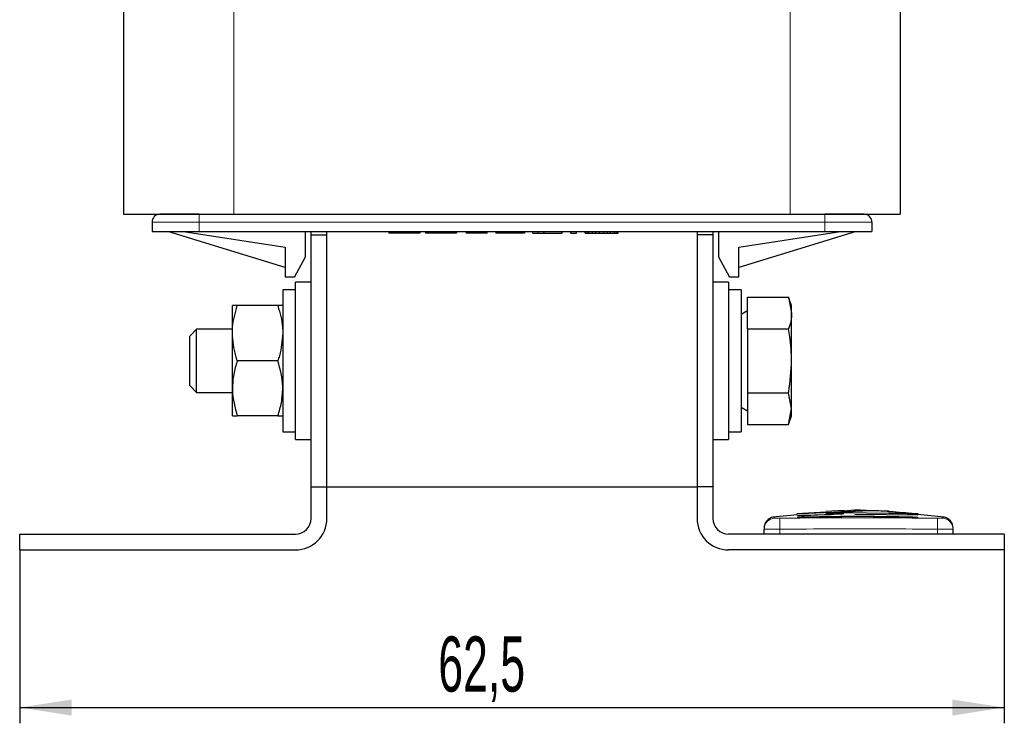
# Model space of a CAD drawing. Header units: millimetres. Extents: x 5 to 418, y 2 to 292.
# Tile 13 of 28: x 155 to 218, y 130 to 175. Entities that reach past the tile are written whole.
import ezdxf

# ---------------------------------------------------------------- set-up
doc = ezdxf.new("R2010")
doc.units = ezdxf.units.MM
doc.layers.add('SLD-0', color=7, linetype='Continuous')
doc.styles.add('SLDTEXTSTYLE0', font='TXT', dxfattribs={"width": 0.605})
doc.dimstyles.new('SLDDIMSTYLE0', dxfattribs={"dimtxt": 3.5, "dimasz": 3.302, "dimexe": 0, "dimexo": 0.0625, "dimgap": 0.875, "dimtad": 1, "dimrnd": 1e-09, "dimzin": 12, "dimdsep": 46, "dimtxsty": 'SLDTEXTSTYLE0', "dimsah": 1, "dimcen": 0.09, "dimadec": 0, "dimazin": 3, "dimtfac": 1, "dimtofl": 0, "dimtmove": 0, "dimatfit": 3, "dimfxl": 1, "dimfrac": 2, "dimtolj": 1, "dimtzin": 12, "dimarcsym": 0})

# ---------------------------------------------------------------- blocks, each defined once
blk = doc.blocks.new('_D_2')
at = {"layer": 'SLD-0'}
for p, q in [((155.183, 141.323), (155.183, 130.323)), ((217.683, 141.323), (217.683, 130.323)), ((155.183, 131.323), (217.683, 131.323))]:
    blk.add_line(p, q, dxfattribs=at)
for points in [[(155.183, 131.323), (158.485, 130.815), (158.485, 131.831)], [(217.683, 131.323), (214.381, 131.831), (214.381, 130.815)]]:
    blk.add_solid(points, dxfattribs=at)
at = {"layer": 'SLD-0', "insert": (181.754, 135.835), "char_height": 3.5, "attachment_point": 1, "style": 'SLDTEXTSTYLE0'}
blk.add_mtext('62,5', dxfattribs=at)

msp = doc.modelspace()

# ---------------------------------------------------------------- linework, layer by layer
at = {"color": 7, "linetype": 'Continuous', "lineweight": 25}
for p, q in [((161.783, 208.023), (161.783, 162.623)), ((211.083, 208.023), (211.083, 162.623)), ((161.783, 162.623), (168.783, 162.623)), ((168.783, 162.623), (204.083, 162.623)), ((204.083, 162.623), (211.083, 162.623)), ((163.583, 162.123), (163.583, 161.523)), ((209.283, 162.123), (209.283, 161.523)), ((163.583, 161.523), (166.583, 161.523)), ((172.033, 159.238), (164.583, 161.523)), ((165.583, 161.523), (172.033, 160.531)), ((166.583, 161.523), (206.283, 161.523)), ((173.333, 159.923), (173.333, 161.523)), ((173.683, 161.323), (173.683, 161.523)), ((173.683, 161.323), (174.683, 161.323)), ((173.683, 145.323), (173.683, 161.323)), ((174.683, 161.323), (174.683, 161.523)), ((174.683, 145.323), (174.683, 161.323)), ((178.614, 161.523), (178.614, 161.423)), ((180.574, 161.523), (180.574, 161.423)), ((180.946, 161.523), (180.946, 161.423)), ((182.906, 161.423), (180.946, 161.423)), ((182.906, 161.523), (182.906, 161.423)), ((183.514, 161.523), (183.514, 161.423)), ((184.526, 161.423), (183.514, 161.423)), ((184.526, 161.523), (184.526, 161.423)), ((184.864, 161.423), (184.526, 161.423)), ((184.864, 161.423), (184.864, 161.523)), ((185.404, 161.523), (185.404, 161.423)), ((185.471, 161.423), (185.404, 161.423)), ((185.471, 161.523), (185.471, 161.423)), ((185.573, 161.423), (185.471, 161.423)), ((185.573, 161.523), (185.573, 161.423)), ((185.741, 161.423), (185.573, 161.423)), ((185.741, 161.523), (185.741, 161.423)), ((185.944, 161.423), (185.741, 161.423)), ((185.944, 161.523), (185.944, 161.423)), ((186.214, 161.423), (185.944, 161.423)), ((186.214, 161.523), (186.214, 161.423)), ((186.416, 161.423), (186.214, 161.423)), ((186.416, 161.523), (186.416, 161.423)), ((186.686, 161.423), (186.416, 161.423)), ((186.686, 161.523), (186.686, 161.423)), ((186.889, 161.423), (186.686, 161.423)), ((186.889, 161.523), (186.889, 161.423)), ((187.058, 161.423), (186.889, 161.423)), ((187.058, 161.523), (187.058, 161.423)), ((187.159, 161.423), (187.058, 161.423)), ((187.159, 161.523), (187.159, 161.423)), ((187.226, 161.423), (187.159, 161.423)), ((187.226, 161.523), (187.226, 161.423)), ((187.766, 161.423), (187.766, 161.523)), ((187.766, 161.423), (188.104, 161.423)), ((188.104, 161.423), (188.104, 161.523)), ((188.104, 161.423), (188.475, 161.423)), ((188.475, 161.423), (188.475, 161.523)), ((188.475, 161.423), (189.623, 161.423)), ((189.623, 161.423), (189.623, 161.523)), ((190.163, 161.423), (190.163, 161.523)), ((190.163, 161.423), (190.534, 161.423)), ((190.534, 161.423), (190.534, 161.523)), ((191.074, 161.423), (191.074, 161.523)), ((191.074, 161.423), (191.108, 161.423)), ((191.108, 161.423), (191.108, 161.523)), ((191.108, 161.423), (191.175, 161.423)), ((191.175, 161.423), (191.175, 161.523)), ((191.175, 161.423), (191.31, 161.423)), ((191.31, 161.423), (191.31, 161.523)), ((191.31, 161.423), (191.546, 161.423)), ((191.546, 161.423), (191.546, 161.523)), ((191.546, 161.423), (191.749, 161.423)), ((191.749, 161.423), (191.749, 161.523)), ((191.749, 161.423), (191.985, 161.423)), ((191.985, 161.423), (191.985, 161.523)), ((191.985, 161.423), (192.255, 161.423)), ((192.255, 161.423), (192.255, 161.523)), ((192.255, 161.423), (192.491, 161.423)), ((192.491, 161.423), (192.491, 161.523)), ((192.491, 161.423), (192.694, 161.423)), ((192.694, 161.423), (192.694, 161.523)), ((192.694, 161.423), (192.93, 161.423)), ((192.93, 161.423), (192.93, 161.523)), ((192.93, 161.423), (193.065, 161.423)), ((193.065, 161.423), (193.065, 161.523)), ((193.065, 161.423), (193.133, 161.423)), ((193.133, 161.523), (193.133, 161.423)), ((193.133, 161.423), (193.166, 161.423)), ((193.166, 161.423), (193.166, 161.523)), ((198.183, 161.523), (198.183, 161.323)), ((199.183, 161.323), (198.183, 161.323)), ((198.183, 161.323), (198.183, 145.323)), ((199.183, 161.523), (199.183, 161.323)), ((199.183, 161.323), (199.183, 145.323)), ((199.533, 161.523), (199.533, 159.923)), ((200.833, 160.531), (207.283, 161.523)), ((208.283, 161.523), (200.833, 159.238)), ((206.283, 161.523), (209.283, 161.523)), ((172.033, 160.531), (172.033, 158.623)), ((200.833, 158.623), (200.833, 160.531)), ((172.633, 158.623), (173.333, 159.923)), ((199.533, 159.923), (200.233, 158.623)), ((172.633, 158.623), (172.033, 158.623)), ((173.683, 158.323), (172.683, 158.323)), ((172.683, 148.323), (172.683, 158.323)), ((200.183, 158.323), (199.183, 158.323)), ((200.183, 158.323), (200.183, 153.323)), ((200.833, 158.623), (200.233, 158.623)), ((172.683, 157.823), (171.883, 157.823)), ((171.883, 157.823), (171.883, 148.823)), ((200.983, 157.823), (200.183, 157.823)), ((200.983, 157.823), (200.983, 148.823)), ((201.383, 157.365), (203.986, 157.365)), ((201.383, 155.344), (201.383, 157.365)), ((204.183, 156.823), (203.986, 157.365)), ((203.986, 157.365), (204.183, 156.354)), ((168.683, 155.073), (168.683, 156.823)), ((171.571, 156.823), (168.996, 156.823)), ((201.383, 156.494), (200.983, 156.263)), ((204.183, 156.354), (204.183, 156.823)), ((204.183, 153.323), (204.183, 156.354)), ((166.413, 155.323), (165.983, 154.894)), ((168.683, 155.323), (166.413, 155.323)), ((166.413, 151.323), (166.413, 155.323)), ((168.683, 151.573), (168.683, 155.073)), ((201.383, 155.344), (201.383, 151.302)), ((201.383, 155.344), (203.986, 155.344)), ((165.983, 151.753), (165.983, 154.894)), ((171.571, 153.323), (168.996, 153.323)), ((200.183, 153.323), (200.183, 148.323)), ((204.183, 150.292), (204.183, 153.323)), ((165.983, 151.753), (166.413, 151.323)), ((166.413, 151.323), (168.683, 151.323)), ((168.683, 149.823), (168.683, 151.573)), ((201.383, 151.302), (201.383, 149.282)), ((201.383, 151.302), (203.986, 151.302)), ((204.183, 150.292), (203.986, 151.302)), ((200.983, 150.383), (201.383, 150.152)), ((203.986, 149.282), (204.183, 150.292)), ((204.183, 149.823), (204.183, 150.292)), ((171.571, 149.823), (168.996, 149.823)), ((203.986, 149.282), (204.183, 149.823)), ((171.883, 148.823), (172.683, 148.823)), ((200.183, 148.823), (200.983, 148.823)), ((201.383, 149.282), (203.986, 149.282)), ((172.683, 148.323), (173.683, 148.323)), ((199.183, 148.323), (200.183, 148.323)), ((173.683, 143.323), (173.683, 145.323)), ((173.683, 145.323), (174.683, 145.323)), ((174.683, 143.323), (174.683, 145.323)), ((174.683, 145.323), (198.183, 145.323)), ((199.183, 145.323), (198.183, 145.323)), ((198.183, 145.323), (198.183, 143.323)), ((199.183, 145.323), (199.183, 143.323)), ((207.514, 143.823), (206.36, 143.769)), ((206.36, 143.769), (206.36, 143.762)), ((209.088, 143.83), (209.088, 143.819)), ((210.363, 143.778), (209.088, 143.83)), ((210.363, 143.771), (210.363, 143.778)), ((204.554, 143.553), (202.975, 143.397)), ((206.363, 143.721), (204.507, 143.608)), ((206.687, 143.564), (204.554, 143.476)), ((204.554, 143.54), (206.687, 143.564)), ((204.554, 143.54), (204.554, 143.52)), ((204.554, 143.408), (204.554, 143.388)), ((206.69, 143.7), (204.792, 143.611)), ((206.34, 143.659), (207.491, 143.696)), ((207.491, 143.696), (211.802, 143.636)), ((208.188, 143.587), (212.167, 143.55)), ((212.215, 143.624), (210.361, 143.729)), ((211.507, 143.64), (212.167, 143.6)), ((212.167, 143.55), (212.167, 143.53)), ((212.167, 143.411), (212.167, 143.391)), ((213.891, 143.397), (212.168, 143.58)), ((202.433, 142.323), (202.433, 142.635)), ((214.433, 142.323), (214.433, 142.635)), ((155.183, 141.323), (155.183, 142.323)), ((155.183, 142.323), (172.683, 142.323)), ((217.683, 142.323), (200.183, 142.323)), ((217.683, 142.323), (217.683, 141.323)), ((155.183, 141.323), (172.683, 141.323)), ((217.683, 141.323), (200.183, 141.323))]:
    msp.add_line(p, q, dxfattribs=at)
at = {"color": 7, "linetype": 'Continuous', "lineweight": 18}
for p, q in [((168.783, 208.023), (168.783, 162.623)), ((204.083, 208.023), (204.083, 162.623)), ((166.583, 162.623), (166.583, 162.123)), ((206.283, 162.623), (206.283, 162.123)), ((166.583, 162.123), (163.583, 162.123)), ((206.283, 162.123), (166.583, 162.123)), ((166.583, 162.123), (166.583, 161.523)), ((209.283, 162.123), (206.283, 162.123)), ((206.283, 162.123), (206.283, 161.523)), ((178.734, 161.523), (178.734, 161.423)), ((179.065, 161.523), (179.065, 161.423)), ((179.543, 161.523), (179.543, 161.423)), ((180.286, 161.523), (180.286, 161.423)), ((203.425, 143.335), (203.433, 142.635)), ((213.441, 143.335), (213.433, 142.635)), ((213.745, 143.335), (213.826, 143.406)), ((203.433, 142.323), (203.433, 142.635)), ((213.433, 142.323), (213.433, 142.635))]:
    msp.add_line(p, q, dxfattribs=at)
at = {"color": 7, "linetype": 'Continuous', "lineweight": 25}
for centre, radius, start, end in [((164.083, 162.123), 0.5, 90, 180), ((208.783, 162.123), 0.5, 0, 90), ((172.683, 143.323), 1, 270, 0), ((172.683, 143.323), 2, 270, 0), ((200.183, 143.323), 2, 180, 270), ((200.183, 143.323), 1, 180, 270), ((203.133, 142.712), 0.7, 97.64237, 180), ((213.733, 142.712), 0.7, 360, 82.37331)]:
    msp.add_arc(centre, radius, start, end, dxfattribs=at)
at = {"color": 7, "linetype": 'Continuous', "lineweight": 18}
for centre, start, end in [((203.133, 142.635), 90.98965, 179.99794), ((213.733, 142.635), 0.00206, 89.00959)]:
    msp.add_arc(centre, 0.7, start, end, dxfattribs=at)
at = {"color": 7, "linetype": 'Continuous', "lineweight": 25}
for points, knots in [([(166.583, 162.623), (166.269, 162.623), (165.783, 162.623), (165.201, 162.623), (164.803, 162.623), (164.48, 162.623), (164.169, 162.623), (164.117, 162.623), (164.083, 162.623)], [0, 0, 0, 0, 0.239443, 0.36979, 0.5, 0.630347, 0.760557, 1, 1, 1, 1]), ([(164.083, 162.623), (164.1, 162.623), (164.127, 162.623), (164.273, 162.623), (164.376, 162.623), (164.423, 162.623)], [0, 0, 0, 0, 0.500287, 0.772774, 1, 1, 1, 1]), ([(164.083, 162.623), (164.1, 162.623), (164.127, 162.623), (164.273, 162.623), (164.376, 162.623), (164.423, 162.623)], [0, 0, 0, 0, 0.500287, 0.772774, 1, 1, 1, 1]), ([(164.083, 162.623), (164.1, 162.623), (164.127, 162.623), (164.273, 162.623), (164.376, 162.623), (164.423, 162.623)], [0, 0, 0, 0, 0.5002866, 0.7727737, 1, 1, 1, 1]), ([(208.783, 162.623), (208.75, 162.623), (208.698, 162.623), (208.386, 162.623), (208.063, 162.623), (207.666, 162.623), (207.083, 162.623), (206.598, 162.623), (206.283, 162.623)], [0, 0, 0, 0, 0.239443, 0.36979, 0.5, 0.630347, 0.760557, 1, 1, 1, 1]), ([(178.734, 161.423), (178.699, 161.423), (178.628, 161.423), (178.619, 161.423), (178.614, 161.423)], [0, 0, 0, 0, 0.495001, 1, 1, 1, 1]), ([(179.065, 161.423), (178.999, 161.423), (178.862, 161.423), (178.777, 161.423), (178.734, 161.423)], [0, 0, 0, 0, 0.48911, 1, 1, 1, 1]), ([(179.543, 161.423), (179.457, 161.423), (179.289, 161.423), (179.139, 161.423), (179.065, 161.423)], [0, 0, 0, 0, 0.511097, 1, 1, 1, 1]), ([(180.286, 161.423), (180.237, 161.423), (180.14, 161.423), (179.959, 161.423), (179.758, 161.423), (179.616, 161.423), (179.543, 161.423)], [0, 0, 0, 0, 0.252499, 0.495077, 0.740209, 1, 1, 1, 1]), ([(180.574, 161.423), (180.564, 161.423), (180.551, 161.423), (180.428, 161.423), (180.331, 161.423), (180.286, 161.423)], [0, 0, 0, 0, 0.57211, 0.800101, 1, 1, 1, 1]), ([(168.683, 155.073), (168.686, 155.199), (168.7, 155.791), (168.865, 156.369), (168.996, 156.823)], [0, 0, 0, 0, 0.213336, 1, 1, 1, 1]), ([(168.996, 156.823), (168.908, 156.823), (168.732, 156.823), (168.7, 156.823), (168.683, 156.823)], [0, 0, 0, 0, 0.495458, 1, 1, 1, 1]), ([(171.571, 156.823), (171.701, 156.369), (171.867, 155.791), (171.88, 155.199), (171.883, 155.073)], [0, 0, 0, 0, 0.786664, 1, 1, 1, 1]), ([(171.883, 156.823), (171.883, 156.823), (171.878, 156.823), (171.719, 156.823), (171.571, 156.823)], [0, 0, 0, 0, 0.070174, 1, 1, 1, 1]), ([(204.183, 156.354), (204.173, 156.185), (204.154, 155.846), (204.042, 155.512), (203.986, 155.344)], [0, 0, 0, 0, 0.497781, 1, 1, 1, 1]), ([(168.996, 153.323), (168.961, 153.43), (168.776, 153.999), (168.725, 154.592), (168.683, 155.073)], [0, 0, 0, 0, 0.187363, 1, 1, 1, 1]), ([(171.883, 155.073), (171.841, 154.592), (171.79, 153.999), (171.605, 153.43), (171.571, 153.323)], [0, 0, 0, 0, 0.812637, 1, 1, 1, 1]), ([(204.183, 153.323), (204.161, 153.834), (204.132, 154.512), (204.015, 155.18), (203.986, 155.344)], [0, 0, 0, 0, 0.754038, 1, 1, 1, 1]), ([(168.996, 153.323), (168.908, 153.039), (168.732, 152.465), (168.7, 151.872), (168.683, 151.573)], [0, 0, 0, 0, 0.495458, 1, 1, 1, 1]), ([(171.883, 151.573), (171.883, 151.615), (171.878, 152.206), (171.719, 152.785), (171.571, 153.323)], [0, 0, 0, 0, 0.070174, 1, 1, 1, 1]), ([(203.986, 151.302), (203.99, 151.323), (204.111, 151.989), (204.147, 152.667), (204.183, 153.323)], [0, 0, 0, 0, 0.031118, 1, 1, 1, 1]), ([(168.683, 151.573), (168.683, 151.532), (168.688, 150.941), (168.847, 150.362), (168.996, 149.823)], [0, 0, 0, 0, 0.070174, 1, 1, 1, 1]), ([(171.571, 149.823), (171.658, 150.107), (171.834, 150.681), (171.867, 151.274), (171.883, 151.573)], [0, 0, 0, 0, 0.495458, 1, 1, 1, 1]), ([(168.683, 149.823), (168.683, 149.823), (168.688, 149.823), (168.847, 149.823), (168.996, 149.823)], [0, 0, 0, 0, 0.070174, 1, 1, 1, 1]), ([(171.571, 149.823), (171.658, 149.823), (171.834, 149.823), (171.867, 149.823), (171.883, 149.823)], [0, 0, 0, 0, 0.495458, 1, 1, 1, 1]), ([(206.69, 143.7), (207.097, 143.741), (207.554, 143.787), (208.011, 143.766), (208.061, 143.764)], [0, 0, 0, 0, 0.891034, 1, 1, 1, 1]), ([(209.087, 143.801), (208.845, 143.822), (208.321, 143.865), (207.797, 143.817), (207.515, 143.791)], [0, 0, 0, 0, 0.462117, 1, 1, 1, 1]), ([(211.802, 143.636), (210.761, 143.73), (209.514, 143.844), (208.267, 143.775), (208.061, 143.764)], [0, 0, 0, 0, 0.834628, 1, 1, 1, 1]), ([(204.554, 143.408), (205.595, 143.431), (208.133, 143.487), (210.671, 143.439), (212.167, 143.411)], [0, 0, 0, 0, 0.410329, 1, 1, 1, 1]), ([(212.167, 143.391), (211.127, 143.413), (208.589, 143.467), (206.051, 143.417), (204.554, 143.388)], [0, 0, 0, 0, 0.410076, 1, 1, 1, 1]), ([(207.491, 143.623), (207.484, 143.619), (207.472, 143.613), (207.376, 143.603), (207.234, 143.594), (207.057, 143.587), (206.866, 143.582), (206.683, 143.58), (206.528, 143.58), (206.419, 143.583), (206.378, 143.588), (206.375, 143.591), (206.375, 143.592)], [0, 0, 0, 0, 0.107578, 0.215155, 0.322741, 0.430265, 0.537681, 0.644986, 0.752213, 0.859411, 0.96664, 1, 1, 1, 1])]:
    msp.add_open_spline(points, degree=3, knots=knots, dxfattribs=at)
at = {"color": 7, "linetype": 'Continuous', "lineweight": 18}
for points, knots in [([(203.04, 143.406), (203.04, 143.406), (203.013, 143.43), (203.067, 143.382), (203.121, 143.335)], [0, 0, 0, 0, 0.00013, 1, 1, 1, 1]), ([(203.121, 143.335), (203.123, 143.335), (203.127, 143.334), (203.164, 143.334), (203.233, 143.333), (203.323, 143.334), (203.391, 143.334), (203.425, 143.335)], [0, 0, 0, 0, 0.140567, 0.355328, 0.570844, 0.786044, 1, 1, 1, 1]), ([(203.425, 143.335), (204.562, 143.346), (206.836, 143.367), (210.175, 143.366), (212.377, 143.345), (213.441, 143.335)], [0, 0, 0, 0, 0.340499, 0.681049, 1, 1, 1, 1]), ([(213.441, 143.335), (213.464, 143.335), (213.52, 143.334), (213.604, 143.334), (213.681, 143.333), (213.734, 143.334), (213.742, 143.335), (213.745, 143.335)], [0, 0, 0, 0, 0.140657, 0.355504, 0.571033, 0.786172, 1, 1, 1, 1]), ([(203.433, 142.635), (203.321, 142.635), (203.096, 142.634), (202.796, 142.634), (202.57, 142.634), (202.45, 142.634), (202.438, 142.635), (202.433, 142.635)], [0, 0, 0, 0, 0.214673, 0.429352, 0.644027, 0.858696, 1, 1, 1, 1]), ([(213.433, 142.635), (212.37, 142.646), (210.172, 142.668), (206.838, 142.669), (204.568, 142.646), (203.433, 142.635)], [0, 0, 0, 0, 0.318977, 0.659476, 1, 1, 1, 1]), ([(214.433, 142.635), (214.422, 142.635), (214.4, 142.634), (214.228, 142.634), (213.974, 142.634), (213.693, 142.634), (213.507, 142.635), (213.433, 142.635)], [0, 0, 0, 0, 0.2146723, 0.429352, 0.6440261, 0.8586954, 1, 1, 1, 1])]:
    msp.add_open_spline(points, degree=3, knots=knots, dxfattribs=at)

# ---------------------------------------------------------------- dimensions: what is measured, and where the dimension line sits
at = {"layer": 'SLD-0'}
dim = msp.add_linear_dim(base=(217.683, 131.323), p1=(155.183, 141.323), p2=(217.683, 141.323), dimstyle='SLDDIMSTYLE0', dxfattribs=at)
dim.commit()
dim.dimension.update_dxf_attribs({"geometry": '_D_2', "text_midpoint": (186.433, 131.323), "dimtype": 160})

doc.saveas('drawing.dxf')
